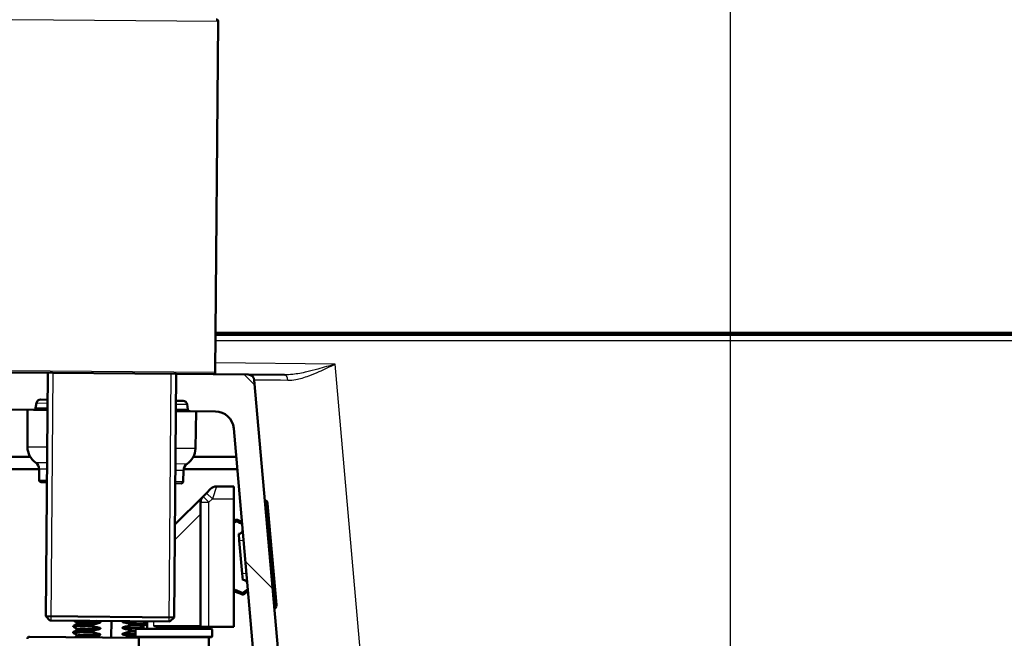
# Model space of a CAD drawing. Header units: millimetres. Extents: x 100 to 2000, y 93 to 2870.
# Tile 29 of 33: x 480 to 718, y 1692 to 1842. Entities that reach past the tile are written whole.
import ezdxf

# ---------------------------------------------------------------- set-up
doc = ezdxf.new("R2010")
doc.units = ezdxf.units.MM
doc.header["$LTSCALE"] = 10
for name, color, linetype, lineweight in [('Dimensions(ISO)', 7, 'Continuous', 25), ('Hatch', 7, 'Continuous', 9), ('Threads(ISO)', 7, 'Continuous', 25), ('Visible Edges(ISO)', 7, 'Continuous', 50), ('Visible Tangent Edges(ISO)', 7, 'Continuous', 25)]:
    doc.layers.add(name, color=color, linetype=linetype, lineweight=lineweight)
doc.styles.add('Text_3.5mm', font='arial.ttf', dxfattribs={"width": 0.9})
doc.dimstyles.new('KS-STANDARD', dxfattribs={"dimscale": 10, "dimtxt": 3.5, "dimasz": 2.5, "dimexe": 3.175, "dimexo": 0, "dimgap": 0.8, "dimtad": 1, "dimdec": 1, "dimrnd": 1e-08, "dimtxsty": 'Text_3.5mm', "dimcen": 0.09, "dimdle": 10, "dimclrd": 7, "dimclre": 7, "dimclrt": 7, "dimadec": 0, "dimazin": 2, "dimtfac": 0.714286, "dimtdec": 4, "dimtmove": 0, "dimatfit": 3, "dimfxl": 0, "dimtolj": 1, "dimlwd": 25, "dimlwe": 25, "dimarcsym": 0})

# ---------------------------------------------------------------- blocks, each defined once
blk = doc.blocks.new('*D6')
at = {"layer": 'Defpoints', "color": 0, "linetype": 'Continuous'}
for p in [(400.64, 2174.13), (400.64, 1766), (1000.64, 1766)]:
    blk.add_point(p, dxfattribs=at)
at = {"layer": 'Dimensions(ISO)', "color": 7, "linetype": 'Continuous', "lineweight": 25}
for p, q in [((400.64, 1766), (400.64, 2205.88)), ((1000.64, 1766), (1000.64, 2205.88)), ((975.64, 2174.13), (425.64, 2174.13))]:
    blk.add_line(p, q, dxfattribs=at)
at = {"layer": 'Dimensions(ISO)', "color": 7, "linetype": 'Continuous'}
for points in [[(425.64, 2178.29), (425.64, 2169.96), (400.64, 2174.13)], [(975.64, 2178.29), (975.64, 2169.96), (1000.64, 2174.13)]]:
    blk.add_solid(points, dxfattribs=at)
at = {"layer": 'Dimensions(ISO)', "color": 7, "linetype": 'Continuous', "lineweight": 25, "insert": (665.81, 2200), "char_height": 35, "attachment_point": 4, "style": 'Text_3.5mm'}
blk.add_mtext('\\A1;600', dxfattribs=at)
blk = doc.blocks.new('*D7')
at = {"layer": 'Defpoints', "color": 0, "linetype": 'Continuous'}
for p in [(1000.64, 1736), (1083.83, 1736), (653.88, 1456.3)]:
    blk.add_point(p, dxfattribs=at)
at = {"layer": 'Dimensions(ISO)', "color": 7, "linetype": 'Continuous', "lineweight": 25}
for p, q in [((1000.64, 1736), (1115.58, 1736)), ((1083.83, 1481.3), (1083.83, 1711)), ((653.88, 1456.3), (1115.58, 1456.3))]:
    blk.add_line(p, q, dxfattribs=at)
at = {"layer": 'Dimensions(ISO)', "color": 7, "linetype": 'Continuous'}
for points in [[(1079.67, 1711), (1088, 1711), (1083.83, 1736)], [(1079.67, 1481.3), (1088, 1481.3), (1083.83, 1456.3)]]:
    blk.add_solid(points, dxfattribs=at)
at = {"layer": 'Dimensions(ISO)', "color": 7, "linetype": 'Continuous', "lineweight": 25, "insert": (1057.96, 1572.04), "char_height": 35, "attachment_point": 4, "rotation": 90, "style": 'Text_3.5mm'}
blk.add_mtext('\\A1;280', dxfattribs=at)
blk = doc.blocks.new('*D11')
at = {"layer": 'Defpoints', "color": 0, "linetype": 'Continuous'}
for p in [(652.04, 2058.28), (400.64, 1766), (652.04, 1565.66)]:
    blk.add_point(p, dxfattribs=at)
at = {"layer": 'Dimensions(ISO)', "color": 7, "linetype": 'Continuous', "lineweight": 25}
for p, q in [((400.64, 1766), (400.64, 2090.03)), ((652.04, 1565.66), (652.04, 2090.03)), ((425.64, 2058.28), (627.04, 2058.28))]:
    blk.add_line(p, q, dxfattribs=at)
at = {"layer": 'Dimensions(ISO)', "color": 7, "linetype": 'Continuous'}
for points in [[(425.64, 2062.45), (425.64, 2054.11), (400.64, 2058.28)], [(627.04, 2062.45), (627.04, 2054.11), (652.04, 2058.28)]]:
    blk.add_solid(points, dxfattribs=at)
at = {"layer": 'Dimensions(ISO)', "color": 7, "linetype": 'Continuous', "lineweight": 25, "insert": (494.81, 2084.15), "char_height": 35, "attachment_point": 4, "style": 'Text_3.5mm'}
blk.add_mtext('\\A1;251', dxfattribs=at)

msp = doc.modelspace()

# ---------------------------------------------------------------- hatches: boundary and pattern name
at = {"layer": 'Hatch'}
h = msp.add_hatch(dxfattribs=at)
h.set_pattern_fill('ANSI31', color=256, scale=254, angle=90, style=0)
h.set_pattern_definition([(135, (0, 0), (-22.45064, -22.45064), [])])
edge = h.paths.add_edge_path()
edge.add_line((592.04, 1549.8), (607.37, 1549.8))
edge.add_line((607.37, 1549.8), (607.23, 1551.75))
edge.add_ellipse((606.94, 1550.58), major_axis=(1.2, -0.04), ratio=1, start_angle=77.607, end_angle=90)
edge.add_line((606.98, 1551.78), (595.02, 1552.2))
edge.add_ellipse((595.02, 1552.3), major_axis=(-0.0999, 0.0035), ratio=1, start_angle=0, end_angle=90, ccw=False)
edge.add_line((594.92, 1552.3), (594.94, 1552.7))
edge.add_ellipse((595.04, 1552.7), major_axis=(0.0035, 0.0999), ratio=1, start_angle=2, end_angle=90, ccw=False)
edge.add_line((595.04, 1552.8), (607.16, 1552.8))
edge.add_line((607.16, 1552.8), (607.09, 1553.81))
edge.add_ellipse((606.09, 1553.74), major_axis=(-0.07, 0.998), ratio=1, start_angle=270, end_angle=341)
edge.add_line((606.35, 1554.7), (596.31, 1557.4))
edge.add_ellipse((596.57, 1558.36), major_axis=(-0.966, 0.259), ratio=1, start_angle=54.5, end_angle=90, ccw=False)
edge.add_line((595.79, 1557.73), (594.13, 1559.75))
edge.add_ellipse((594.9, 1560.38), major_axis=(-0.636, 0.772), ratio=1, start_angle=54.5, end_angle=90, ccw=False)
edge.add_line((593.9, 1560.31), (593.76, 1562.41))
edge.add_ellipse((590.27, 1562.16), major_axis=(-0.24, 3.49), ratio=1, start_angle=270, end_angle=353)
edge.add_line((590.45, 1565.66), (565.97, 1566.94))
edge.add_spline(control_points=[(565.97, 1566.94), (564.34, 1567.03), (562.73, 1567.38), (559.7, 1568.59), (558.29, 1569.44), (555.55, 1571.76), (554.33, 1573.3), (552.53, 1576.77), (551.99, 1578.67), (551.82, 1580.61)], knot_values=[-2.152597, -2.152597, -2.152597, -2.152597, -1.662265, -1.662265, -1.171933, -1.171933, -0.585967, -0.585967, 0, 0, 0, 0], degree=3, periodic=0)
edge.add_line((551.82, 1580.61), (536.6, 1754.52))
edge.add_ellipse((535.11, 1754.39), major_axis=(-0.13, 1.49), ratio=1, start_angle=270, end_angle=354.5)
edge.add_line((535.12, 1755.89), (526.64, 1755.96))
edge.add_line((526.64, 1755.96), (517.68, 1756.04))
edge.add_line((517.68, 1756.04), (517.63, 1749.54))
edge.add_line((517.63, 1749.54), (519.34, 1749.53))
edge.add_ellipse((519.33, 1748.53), major_axis=(1, -0.009), ratio=1, start_angle=10, end_angle=90, ccw=False)
edge.add_line((520.32, 1748.69), (520.53, 1747.43))
edge.add_ellipse((521.02, 1747.51), major_axis=(0.083, -0.493), ratio=1, start_angle=270, end_angle=350)
edge.add_line((521.02, 1747.01), (527.16, 1746.96))
edge.add_ellipse((527.12, 1742.46), major_axis=(4.5, -0.04), ratio=1, start_angle=5.5, end_angle=90, ccw=False)
edge.add_line((531.6, 1742.85), (546.18, 1576.21))
edge.add_spline(control_points=[(546.18, 1576.21), (546.37, 1574.04), (546.91, 1571.91), (548.66, 1567.92), (549.86, 1566.08), (553.08, 1562.55), (555.2, 1560.98), (559.91, 1558.76), (562.46, 1558.11), (565.06, 1557.98)], knot_values=[-2.870129, -2.870129, -2.870129, -2.870129, -2.216354, -2.216354, -1.562578, -1.562578, -0.781289, -0.781289, 0, 0, 0, 0], degree=3, periodic=0)
edge.add_line((565.06, 1557.98), (579.56, 1557.22))
edge.add_ellipse((579.03, 1547.23), major_axis=(9.99, -0.52), ratio=1, start_angle=37.8602, end_angle=90, ccw=False)
edge.add_ellipse((595.44, 1558.66), major_axis=(-8.21, -5.72), ratio=1, start_angle=0, end_angle=32.2923)
edge.add_ellipse((592.04, 1549.3), major_axis=(0.143, 0.479), ratio=1, start_angle=16.5598, end_angle=90, ccw=False)
edge = h.paths.add_edge_path()
edge.add_line((477.64, 1756.39), (469.15, 1756.47))
edge.add_ellipse((469.18, 1759.47), major_axis=(-3, 0.03), ratio=1, start_angle=5.5, end_angle=90, ccw=False)
edge.add_line((466.19, 1759.2), (465.76, 1764.13))
edge.add_ellipse((464.27, 1764), major_axis=(-0.13, 1.49), ratio=1, start_angle=270, end_angle=355)
edge.add_line((464.27, 1765.5), (449.14, 1765.5))
edge.add_line((449.14, 1765.5), (449.14, 1759.5))
edge.add_line((449.14, 1759.5), (450.64, 1759.5))
edge.add_line((450.64, 1759.5), (454.64, 1759.5))
edge.add_ellipse((454.64, 1758.5), major_axis=(1, 0), ratio=1, start_angle=0, end_angle=90, ccw=False)
edge.add_line((455.64, 1758.5), (455.64, 1748.55))
edge.add_line((455.64, 1748.55), (457.47, 1741.72))
edge.add_ellipse((460.37, 1742.5), major_axis=(0.78, -2.9), ratio=1, start_angle=270, end_angle=345)
edge.add_line((460.37, 1739.5), (462.51, 1739.5))
edge.add_ellipse((462.51, 1742.5), major_axis=(3, 0), ratio=1, start_angle=270, end_angle=345.7615)
edge.add_line((465.42, 1741.76), (466.1, 1744.44))
edge.add_ellipse((469.98, 1743.46), major_axis=(0.98, 3.88), ratio=1, start_angle=13.7385, end_angle=90, ccw=False)
edge.add_line((470.01, 1747.46), (483.1, 1747.34))
edge.add_ellipse((483.1, 1747.84), major_axis=(0.5, -0.004), ratio=1, start_angle=270, end_angle=350)
edge.add_line((483.59, 1747.75), (483.83, 1749.01))
edge.add_ellipse((484.81, 1748.83), major_axis=(0.182, 0.983), ratio=1, start_angle=10, end_angle=90, ccw=False)
edge.add_line((484.82, 1749.83), (486.53, 1749.81))
edge.add_line((486.53, 1749.81), (486.59, 1756.31))
edge.add_line((486.59, 1756.31), (477.64, 1756.39))
edge = h.paths.add_edge_path()
edge.add_line((707.18, 1549.8), (712.04, 1549.8))
edge.add_ellipse((712.04, 1549.3), major_axis=(0.5, 0), ratio=1, start_angle=16.5598, end_angle=90, ccw=False)
edge.add_ellipse((708.64, 1558.66), major_axis=(9.22, 3.88), ratio=1, start_angle=270, end_angle=302.2923)
edge.add_ellipse((725.05, 1547.23), major_axis=(5.72, 8.21), ratio=1, start_angle=37.8602, end_angle=90, ccw=False)
edge.add_line((724.52, 1557.22), (907, 1566.78))
edge.add_spline(control_points=[(907, 1566.78), (909.17, 1566.89), (911.32, 1567.36), (915.37, 1568.97), (917.25, 1570.11), (920.89, 1573.2), (922.52, 1575.26), (924.91, 1579.89), (925.65, 1582.42), (925.87, 1585.01)], knot_values=[-2.870129, -2.870129, -2.870129, -2.870129, -2.216354, -2.216354, -1.562578, -1.562578, -0.781289, -0.781289, 0, 0, 0, 0], degree=3, periodic=0)
edge.add_line((925.87, 1585.01), (936.99, 1712.03))
edge.add_ellipse((1036.61, 1703.31), major_axis=(8.72, 99.62), ratio=1, start_angle=77, end_angle=90, ccw=False)
edge.add_line((941.5, 1734.21), (943.05, 1739))
edge.add_ellipse((924.03, 1745.18), major_axis=(19.02, -6.18), ratio=1, start_angle=0, end_angle=3)
edge.add_line((943.35, 1740), (945.64, 1748.55))
edge.add_line((945.64, 1748.55), (945.64, 1758.5))
edge.add_ellipse((946.64, 1758.5), major_axis=(0, 1), ratio=1, start_angle=0, end_angle=90, ccw=False)
edge.add_line((946.64, 1759.5), (950.64, 1759.5))
edge.add_line((950.64, 1759.5), (952.14, 1759.5))
edge.add_line((952.14, 1759.5), (952.14, 1765.5))
edge.add_line((952.14, 1765.5), (937.02, 1765.5))
edge.add_ellipse((937.02, 1764), major_axis=(-1.5, 0), ratio=1, start_angle=270, end_angle=355)
edge.add_line((935.52, 1764.13), (920.24, 1589.42))
edge.add_spline(control_points=[(920.24, 1589.42), (920.09, 1587.79), (919.69, 1586.19), (918.37, 1583.2), (917.48, 1581.82), (915.06, 1579.17), (913.47, 1578), (909.94, 1576.33), (908.03, 1575.85), (906.08, 1575.74)], knot_values=[-2.152597, -2.152597, -2.152597, -2.152597, -1.662265, -1.662265, -1.171933, -1.171933, -0.585967, -0.585967, 0, 0, 0, 0], degree=3, periodic=0)
edge.add_line((906.08, 1575.74), (713.63, 1565.66))
edge.add_ellipse((713.82, 1562.16), major_axis=(-3.5, -0.18), ratio=1, start_angle=270, end_angle=353)
edge.add_line((710.32, 1562.41), (710.18, 1560.31))
edge.add_ellipse((709.18, 1560.38), major_axis=(-0.07, -0.998), ratio=1, start_angle=54.5, end_angle=90, ccw=False)
edge.add_line((709.95, 1559.75), (708.29, 1557.73))
edge.add_ellipse((707.52, 1558.36), major_axis=(-0.636, -0.772), ratio=1, start_angle=54.5, end_angle=90, ccw=False)
edge.add_line((707.78, 1557.4), (697.73, 1554.7))
edge.add_ellipse((697.99, 1553.74), major_axis=(-0.966, -0.259), ratio=1, start_angle=270, end_angle=341)
edge.add_line((696.99, 1553.81), (696.92, 1552.8))
edge.add_line((696.92, 1552.8), (709.04, 1552.8))
edge.add_ellipse((709.04, 1552.7), major_axis=(0.1, 0), ratio=1, start_angle=2, end_angle=90, ccw=False)
edge.add_line((709.14, 1552.7), (709.16, 1552.3))
edge.add_ellipse((709.06, 1552.3), major_axis=(0.0035, -0.0999), ratio=1, start_angle=0, end_angle=90, ccw=False)
edge.add_line((709.06, 1552.2), (697.1, 1551.78))
edge.add_ellipse((697.15, 1550.58), major_axis=(1.16, 0.3), ratio=1, start_angle=77.607, end_angle=90)
edge.add_line((696.85, 1551.75), (696.71, 1549.8))
edge.add_line((696.71, 1549.8), (707.18, 1549.8))

# ---------------------------------------------------------------- linework, layer by layer
at = {"layer": 'Threads(ISO)'}
for p, q in [((487.8, 1756.3), (487.28, 1696.31)), ((515.95, 1696.06), (516.47, 1756.05))]:
    msp.add_line(p, q, dxfattribs=at)
at = {"layer": 'Visible Edges(ISO)'}
for p, q in [((527.14, 1756.46), (527.88, 1841.46)), ((527.22, 1766), (937.14, 1766)), ((915.6, 1765.5), (527.22, 1765.5)), ((517.68, 1756.04), (477.64, 1756.39)), ((486.59, 1756.31), (486.08, 1697.32)), ((517.68, 1756.04), (517.17, 1697.05)), ((526.64, 1755.96), (517.68, 1756.04)), ((535.12, 1755.89), (526.64, 1755.96)), ((543.89, 1755.81), (535.12, 1755.89)), ((551.82, 1580.61), (536.6, 1754.52)), ((484.82, 1749.83), (486.53, 1749.81)), ((517.63, 1749.54), (519.34, 1749.53)), ((470.01, 1747.46), (483.1, 1747.34)), ((481.62, 1738.32), (481.62, 1747.36)), ((483.1, 1747.34), (486.51, 1747.31)), ((483.59, 1747.75), (483.83, 1749.01)), ((517.6, 1747.04), (521.02, 1747.01)), ((520.32, 1748.69), (520.53, 1747.43)), ((521.02, 1747.01), (527.16, 1746.96)), ((522.34, 1737.96), (522.5, 1747)), ((531.6, 1742.85), (546.18, 1576.21)), ((482.26, 1736), (466.64, 1736)), ((532.2, 1736), (521.85, 1736)), ((419.64, 1733), (484.44, 1733)), ((484.44, 1730.33), (484.44, 1732.95)), ((519.38, 1730.02), (519.42, 1732.65)), ((519.46, 1733), (532.46, 1733)), ((486.36, 1729.82), (484.94, 1729.83)), ((518.87, 1729.53), (517.45, 1729.54)), ((525.01, 1727.19), (526.01, 1728.19)), ((527.43, 1728.78), (531.6, 1728.78)), ((531.6, 1728.78), (531.6, 1725.78)), ((524.18, 1726.36), (517.36, 1719.54)), ((525.01, 1727.19), (524.18, 1726.36)), ((531.6, 1694.78), (531.6, 1725.78)), ((523.6, 1724.95), (523.6, 1694.78)), ((539.51, 1725.28), (539.16, 1725.25)), ((539.73, 1724.96), (539.61, 1725.22)), ((539.82, 1724.63), (540.46, 1717.33)), ((531.97, 1720.62), (531.6, 1720.39)), ((531.6, 1719.93), (532.17, 1720.28)), ((532.48, 1720.28), (532.99, 1719.99)), ((533.19, 1720.34), (532.68, 1720.63)), ((532.83, 1717.27), (532.97, 1715.68)), ((541.33, 1707.37), (540.46, 1717.33)), ((533.67, 1707.71), (532.97, 1715.68)), ((533.67, 1707.71), (533.81, 1706.11)), ((541.33, 1707.37), (541.97, 1700.08)), ((531.84, 1703.33), (531.99, 1703.7)), ((533.54, 1702.66), (531.84, 1703.33)), ((531.99, 1703.7), (533.68, 1703.03)), ((533.99, 1703.08), (534.43, 1703.46)), ((534.69, 1703.15), (534.24, 1702.78)), ((541.77, 1699.38), (541.43, 1699.35)), ((541.86, 1699.45), (541.94, 1699.73)), ((486.08, 1697.32), (517.17, 1697.05)), ((487.07, 1696.31), (486.08, 1697.32)), ((516.16, 1696.05), (517.17, 1697.05)), ((516.16, 1696.05), (487.07, 1696.31)), ((492.73, 1694.79), (492.74, 1694.99)), ((493.67, 1695.63), (493.67, 1695.63)), ((497.17, 1695), (497.17, 1695.2)), ((499.3, 1695.89), (499.3, 1695.89)), ((501.94, 1692.18), (501.97, 1696.18)), ((504.63, 1694.51), (504.63, 1694.51)), ((504.64, 1696.01), (504.64, 1696.01)), ((506.75, 1695.39), (506.75, 1695.19)), ((509.54, 1694.75), (509.54, 1694.74)), ((510.47, 1695.39), (510.47, 1695.59)), ((510.6, 1696.1), (510.6, 1694.28)), ((513.39, 1694.78), (523.6, 1694.78)), ((525.6, 1694.78), (523.6, 1694.78)), ((524.6, 1694.28), (524.6, 1694.78)), ((531.6, 1694.78), (525.6, 1694.78)), ((482.09, 1692.35), (508.6, 1692.12)), ((492.72, 1693.29), (492.72, 1693.49)), ((493.64, 1692.63), (493.64, 1692.63)), ((493.65, 1694.13), (493.65, 1694.13)), ((497.16, 1693.5), (497.16, 1693.7)), ((499.27, 1692.89), (499.27, 1692.89)), ((499.29, 1694.39), (499.29, 1694.39)), ((504.61, 1693.01), (504.61, 1693)), ((506.73, 1692.39), (506.72, 1692.19)), ((506.74, 1693.89), (506.74, 1693.69)), ((507.8, 1694.08), (507.8, 1692.48)), ((508, 1694.28), (526.2, 1694.28)), ((526.2, 1692.28), (508, 1692.28)), ((508.6, 1692.28), (508.6, 1680.45)), ((525.6, 1655.24), (525.6, 1692.28)), ((526.4, 1694.08), (526.4, 1692.48))]:
    msp.add_line(p, q, dxfattribs=at)
for centre, radius, start, end in [((527.38, 1841.46), 0.5, 359.5, 89.5), ((526.64, 1756.46), 0.5, 269.5, 359.5), ((535.11, 1754.39), 1.5, 5, 89.5), ((484.81, 1748.83), 1, 89.5, 169.5), ((519.33, 1748.53), 1, 9.5, 89.5), ((483.1, 1747.84), 0.5, 269.5, 349.5), ((521.02, 1747.51), 0.5, 189.5, 269.5), ((527.12, 1742.46), 4.5, 5, 89.5), ((486.12, 1738.32), 4.5, 180, 235.6045), ((517.84, 1738.04), 4.5, 303.3955, 359), ((482.44, 1732.95), 2, 0, 55.6045), ((521.42, 1732.61), 2, 123.3955, 179), ((484.94, 1730.33), 0.5, 180, 269.5), ((518.88, 1730.03), 0.5, 269.5, 359), ((527.43, 1726.78), 2, 90, 135), ((525.6, 1724.95), 2, 135, 180), ((539.52, 1725.18), 0.1, 25, 95), ((538.82, 1724.54), 1, 5, 25), ((532.33, 1720.02), 0.7, 60.008, 121.5651), ((532.33, 1720.02), 0.3, 60.008, 121.5651), ((532.75, 1718.27), 1, 275, 5), ((533.54, 1720.94), 1.1, 240.008, 273.924), ((533.54, 1720.94), 0.7, 240.008, 273.3091), ((533.9, 1705.12), 1, 5, 95), ((533.79, 1703.31), 0.7, 248.4349, 309.992), ((533.79, 1703.31), 0.3, 248.4349, 309.992), ((535.14, 1702.61), 1.1, 96.076, 129.992), ((535.14, 1702.61), 0.7, 96.6909, 129.992), ((541.77, 1699.48), 0.1, 275, 345), ((540.97, 1699.99), 1, 345, 5), ((482.09, 1691.85), 0.5, 89.5, 180.5), ((508, 1694.08), 0.2, 90, 180), ((508, 1692.48), 0.2, 180, 270), ((526.2, 1694.08), 0.2, 0, 90), ((526.2, 1692.48), 0.2, 270, 0)]:
    msp.add_arc(centre, radius, start, end, dxfattribs=at)
for points, knots in [([(492.75, 1694.78), (492.66, 1694.83), (493.21, 1694.88), (494.29, 1694.92), (495.04, 1694.95), (496.03, 1694.98), (497.17, 1695)], [120.856669, 120.856669, 120.856669, 120.856669, 121.50529, 121.50529, 121.50529, 121.950834, 121.950834, 121.950834, 121.950834]), ([(492.74, 1694.99), (492.75, 1695.04), (493.29, 1695.08), (494.3, 1695.12), (495.04, 1695.15), (496.03, 1695.18), (497.17, 1695.2)], [120.903305, 120.903305, 120.903305, 120.903305, 121.50529, 121.50529, 121.50529, 121.950834, 121.950834, 121.950834, 121.950834]), ([(493.67, 1695.63), (493.67, 1695.67), (493.66, 1695.7), (493.63, 1695.75), (493.62, 1695.76), (493.6, 1695.79), (493.59, 1695.79), (493.58, 1695.8)], [0, 0, 0, 0, 0.0158355, 0.0158355, 0.02993581, 0.02993581, 0.0461651, 0.0461651, 0.0461651, 0.0461651]), ([(493.58, 1695.47), (493.59, 1695.48), (493.6, 1695.48), (493.62, 1695.51), (493.64, 1695.53), (493.66, 1695.57), (493.67, 1695.6), (493.67, 1695.63)], [0, 0, 0, 0, 0.01863776, 0.01863776, 0.0319727, 0.0319727, 0.0461709, 0.0461709, 0.0461709, 0.0461709]), ([(497.17, 1695.2), (497.45, 1695.29), (497.73, 1695.38), (498.34, 1695.55), (498.67, 1695.63), (499.01, 1695.71)], [-0.1904609, -0.1904609, -0.1904609, -0.1904609, -0.1036427, -0.1036427, 0, 0, 0, 0]), ([(499, 1694.56), (498.66, 1694.62), (498.33, 1694.69), (497.72, 1694.85), (497.45, 1694.92), (497.17, 1695)], [-0.1881183, -0.1881183, -0.1881183, -0.1881183, -0.0857024, -0.0857024, 0, 0, 0, 0]), ([(499.29, 1694.39), (499.29, 1694.4), (499.29, 1694.41), (499.28, 1694.42), (499.27, 1694.43), (499.25, 1694.46), (499.23, 1694.47), (499.16, 1694.52), (499.08, 1694.54), (499, 1694.56)], [-0.0444678, -0.0444678, -0.0444678, -0.0444678, -0.04059224, -0.04059224, -0.03631795, -0.03631795, -0.02566869, -0.02566869, 0, 0, 0, 0]), ([(499.3, 1695.89), (499.3, 1695.9), (499.3, 1695.91), (499.29, 1695.92), (499.29, 1695.93), (499.26, 1695.96), (499.24, 1695.98), (499.17, 1696.02), (499.1, 1696.04), (499.01, 1696.06)], [-0.0444678, -0.0444678, -0.0444678, -0.0444678, -0.04059224, -0.04059224, -0.03631795, -0.03631795, -0.02566869, -0.02566869, 0, 0, 0, 0]), ([(499.01, 1695.71), (499.09, 1695.73), (499.16, 1695.75), (499.23, 1695.8), (499.25, 1695.81), (499.28, 1695.84), (499.29, 1695.85), (499.29, 1695.86), (499.3, 1695.87), (499.3, 1695.88), (499.3, 1695.88), (499.3, 1695.88), (499.3, 1695.88), (499.3, 1695.89), (499.3, 1695.89), (499.3, 1695.89), (499.3, 1695.89), (499.3, 1695.89), (499.3, 1695.89), (499.3, 1695.89), (499.3, 1695.89), (499.3, 1695.89), (499.3, 1695.89), (499.3, 1695.89)], [-0.03196536, -0.03196536, -0.03196536, -0.03196536, -0.01402892, -0.01402892, -0.00689691, -0.00689691, -0.00319017, -0.00319017, -0.00155368, -0.00155368, -0.0007707, -0.0007707, -0.00038441, -0.00038441, -0.00019204, -0.00019204, -0.00009599, -0.00009599, -0.00004799, -0.00004799, -0.00002399, -0.00002399, 0, 0, 0, 0]), ([(504.92, 1694.68), (504.87, 1694.67), (504.81, 1694.66), (504.73, 1694.62), (504.7, 1694.6), (504.66, 1694.57), (504.65, 1694.56), (504.64, 1694.54), (504.63, 1694.53), (504.63, 1694.52), (504.63, 1694.52), (504.63, 1694.51), (504.63, 1694.51), (504.63, 1694.51), (504.63, 1694.51), (504.63, 1694.51)], [-0.03518994, -0.03518994, -0.03518994, -0.03518994, -0.01911412, -0.01911412, -0.00913879, -0.00913879, -0.0044396, -0.0044396, -0.00210429, -0.00210429, -0.00099685, -0.00099685, -0.00041119, -0.00041119, 0, 0, 0, 0]), ([(504.63, 1694.51), (504.63, 1694.5), (504.63, 1694.49), (504.64, 1694.47), (504.64, 1694.46), (504.66, 1694.43), (504.69, 1694.42), (504.76, 1694.38), (504.83, 1694.35), (504.92, 1694.34)], [-0.0444678, -0.0444678, -0.0444678, -0.0444678, -0.04059224, -0.04059224, -0.03631795, -0.03631795, -0.02566869, -0.02566869, 0, 0, 0, 0]), ([(504.82, 1696.15), (504.78, 1696.14), (504.76, 1696.13), (504.71, 1696.1), (504.69, 1696.09), (504.66, 1696.06), (504.65, 1696.05), (504.65, 1696.03), (504.64, 1696.03), (504.64, 1696.02), (504.64, 1696.02), (504.64, 1696.01), (504.64, 1696.01), (504.64, 1696.01), (504.64, 1696.01), (504.64, 1696.01), (504.64, 1696.01), (504.64, 1696.01), (504.64, 1696.01), (504.64, 1696.01), (504.64, 1696.01), (504.64, 1696.01), (504.64, 1696.01), (504.64, 1696.01)], [-0.0230052, -0.0230052, -0.0230052, -0.0230052, -0.01436883, -0.01436883, -0.00705427, -0.00705427, -0.00325606, -0.00325606, -0.0015844, -0.0015844, -0.00078572, -0.00078572, -0.00039187, -0.00039187, -0.00019576, -0.00019576, -0.00009785, -0.00009785, -0.00004892, -0.00004892, -0.00002446, -0.00002446, 0, 0, 0, 0]), ([(504.64, 1696.01), (504.64, 1696), (504.64, 1695.99), (504.65, 1695.97), (504.65, 1695.96), (504.68, 1695.94), (504.7, 1695.92), (504.77, 1695.88), (504.84, 1695.85), (504.93, 1695.84)], [-0.0444678, -0.0444678, -0.0444678, -0.0444678, -0.04059224, -0.04059224, -0.03631795, -0.03631795, -0.02566869, -0.02566869, 0, 0, 0, 0]), ([(506.75, 1695.19), (506.48, 1695.1), (506.2, 1695.02), (505.59, 1694.85), (505.25, 1694.76), (504.92, 1694.68)], [-0.1904609, -0.1904609, -0.1904609, -0.1904609, -0.1036427, -0.1036427, 0, 0, 0, 0]), ([(504.93, 1695.84), (505.26, 1695.77), (505.6, 1695.7), (506.2, 1695.55), (506.48, 1695.47), (506.75, 1695.39)], [-0.1881183, -0.1881183, -0.1881183, -0.1881183, -0.0857024, -0.0857024, 0, 0, 0, 0]), ([(506.75, 1695.39), (508.62, 1695.44), (509.94, 1695.49), (510.34, 1695.55), (510.45, 1695.56), (510.49, 1695.58), (510.46, 1695.6)], [123.0933935, 123.0933935, 123.0933935, 123.0933935, 123.8689187, 123.8689187, 123.8689187, 124.0915333, 124.0915333, 124.0915333, 124.0915333]), ([(506.75, 1695.19), (508.62, 1695.24), (509.93, 1695.29), (510.34, 1695.35), (510.43, 1695.36), (510.47, 1695.37), (510.47, 1695.39)], [123.0933935, 123.0933935, 123.0933935, 123.0933935, 123.8689187, 123.8689187, 123.8689187, 124.0448975, 124.0448975, 124.0448975, 124.0448975]), ([(509.63, 1694.91), (509.62, 1694.9), (509.61, 1694.89), (509.58, 1694.87), (509.57, 1694.85), (509.55, 1694.8), (509.54, 1694.77), (509.54, 1694.75)], [0, 0, 0, 0, 0.01863776, 0.01863776, 0.0319727, 0.0319727, 0.0461709, 0.0461709, 0.0461709, 0.0461709]), ([(509.54, 1694.74), (509.54, 1694.71), (509.55, 1694.68), (509.57, 1694.63), (509.59, 1694.62), (509.61, 1694.59), (509.62, 1694.59), (509.63, 1694.58)], [0, 0, 0, 0, 0.0158355, 0.0158355, 0.02993581, 0.02993581, 0.0461651, 0.0461651, 0.0461651, 0.0461651]), ([(509.61, 1696.11), (509.61, 1696.11), (509.61, 1696.11), (509.62, 1696.09), (509.64, 1696.09), (509.64, 1696.08)], [0.02777183, 0.02777183, 0.02777183, 0.02777183, 0.02993581, 0.02993581, 0.0461651, 0.0461651, 0.0461651, 0.0461651]), ([(492.73, 1693.28), (492.65, 1693.33), (493.2, 1693.38), (494.28, 1693.42), (495.03, 1693.45), (496.02, 1693.48), (497.16, 1693.5)], [114.573484, 114.573484, 114.573484, 114.573484, 115.222105, 115.222105, 115.222105, 115.667648, 115.667648, 115.667648, 115.667648]), ([(492.73, 1693.49), (492.73, 1693.54), (493.28, 1693.58), (494.28, 1693.62), (495.03, 1693.65), (496.02, 1693.68), (497.16, 1693.7)], [114.62012, 114.62012, 114.62012, 114.62012, 115.222105, 115.222105, 115.222105, 115.667648, 115.667648, 115.667648, 115.667648]), ([(493.64, 1692.63), (493.64, 1692.67), (493.63, 1692.7), (493.61, 1692.74), (493.59, 1692.76), (493.57, 1692.78), (493.56, 1692.79), (493.55, 1692.79)], [0, 0, 0, 0, 0.0158355, 0.0158355, 0.02993581, 0.02993581, 0.0461651, 0.0461651, 0.0461651, 0.0461651]), ([(493.55, 1692.47), (493.56, 1692.48), (493.57, 1692.48), (493.6, 1692.51), (493.61, 1692.53), (493.63, 1692.57), (493.64, 1692.6), (493.64, 1692.63)], [0, 0, 0, 0, 0.01863776, 0.01863776, 0.0319727, 0.0319727, 0.0461709, 0.0461709, 0.0461709, 0.0461709]), ([(493.56, 1693.97), (493.57, 1693.98), (493.58, 1693.98), (493.61, 1694.01), (493.62, 1694.03), (493.65, 1694.07), (493.65, 1694.1), (493.65, 1694.13)], [0, 0, 0, 0, 0.01863776, 0.01863776, 0.0319727, 0.0319727, 0.0461709, 0.0461709, 0.0461709, 0.0461709]), ([(493.65, 1694.13), (493.66, 1694.17), (493.65, 1694.2), (493.62, 1694.25), (493.61, 1694.26), (493.58, 1694.28), (493.57, 1694.29), (493.57, 1694.29)], [0, 0, 0, 0, 0.0158355, 0.0158355, 0.02993581, 0.02993581, 0.0461651, 0.0461651, 0.0461651, 0.0461651]), ([(497.16, 1693.7), (497.44, 1693.79), (497.71, 1693.87), (498.32, 1694.05), (498.66, 1694.13), (498.99, 1694.21)], [-0.1904609, -0.1904609, -0.1904609, -0.1904609, -0.1036427, -0.1036427, 0, 0, 0, 0]), ([(498.98, 1693.06), (498.65, 1693.12), (498.32, 1693.19), (497.71, 1693.35), (497.43, 1693.42), (497.16, 1693.5)], [-0.1881183, -0.1881183, -0.1881183, -0.1881183, -0.0857024, -0.0857024, 0, 0, 0, 0]), ([(497.21, 1692.22), (497.46, 1692.3), (497.72, 1692.38), (498.31, 1692.55), (498.65, 1692.63), (498.98, 1692.71)], [-0.1843537, -0.1843537, -0.1843537, -0.1843537, -0.1036427, -0.1036427, 0, 0, 0, 0]), ([(499.27, 1692.89), (499.27, 1692.9), (499.27, 1692.91), (499.26, 1692.92), (499.26, 1692.93), (499.24, 1692.96), (499.22, 1692.97), (499.14, 1693.02), (499.07, 1693.04), (498.98, 1693.06)], [-0.0444678, -0.0444678, -0.0444678, -0.0444678, -0.04059224, -0.04059224, -0.03631795, -0.03631795, -0.02566869, -0.02566869, 0, 0, 0, 0]), ([(498.98, 1692.71), (499.06, 1692.73), (499.13, 1692.75), (499.21, 1692.79), (499.23, 1692.81), (499.25, 1692.83), (499.26, 1692.84), (499.27, 1692.86), (499.27, 1692.87), (499.27, 1692.87), (499.27, 1692.88), (499.27, 1692.88), (499.27, 1692.88), (499.27, 1692.88), (499.27, 1692.88), (499.27, 1692.89), (499.27, 1692.89), (499.27, 1692.89), (499.27, 1692.89), (499.27, 1692.89), (499.27, 1692.89), (499.27, 1692.89), (499.27, 1692.89), (499.27, 1692.89)], [-0.03196539, -0.03196539, -0.03196539, -0.03196539, -0.01402893, -0.01402893, -0.00689691, -0.00689691, -0.00319017, -0.00319017, -0.00155369, -0.00155369, -0.0007707, -0.0007707, -0.00038441, -0.00038441, -0.00019204, -0.00019204, -0.00009599, -0.00009599, -0.00004799, -0.00004799, -0.00002399, -0.00002399, 0, 0, 0, 0]), ([(498.99, 1694.21), (499.08, 1694.23), (499.15, 1694.25), (499.22, 1694.29), (499.24, 1694.31), (499.27, 1694.34), (499.27, 1694.35), (499.28, 1694.36), (499.28, 1694.37), (499.29, 1694.37), (499.29, 1694.38), (499.29, 1694.38), (499.29, 1694.38), (499.29, 1694.38), (499.29, 1694.39), (499.29, 1694.39), (499.29, 1694.39), (499.29, 1694.39), (499.29, 1694.39), (499.29, 1694.39), (499.29, 1694.39), (499.29, 1694.39), (499.29, 1694.39), (499.29, 1694.39)], [-0.03196536, -0.03196536, -0.03196536, -0.03196536, -0.01402892, -0.01402892, -0.00689691, -0.00689691, -0.00319017, -0.00319017, -0.00155368, -0.00155368, -0.0007707, -0.0007707, -0.00038441, -0.00038441, -0.00019204, -0.00019204, -0.00009599, -0.00009599, -0.00004799, -0.00004799, -0.00002399, -0.00002399, 0, 0, 0, 0]), ([(504.91, 1693.18), (504.86, 1693.17), (504.8, 1693.16), (504.72, 1693.12), (504.69, 1693.1), (504.65, 1693.07), (504.64, 1693.06), (504.62, 1693.04), (504.62, 1693.03), (504.62, 1693.02), (504.62, 1693.02), (504.61, 1693.01), (504.61, 1693.01), (504.61, 1693.01)], [-0.03004619, -0.03004619, -0.03004619, -0.03004619, -0.01888624, -0.01888624, -0.00958466, -0.00958466, -0.00468334, -0.00468334, -0.00214385, -0.00214385, -0.00087475, -0.00087475, 0, 0, 0, 0]), ([(504.61, 1693), (504.61, 1693), (504.62, 1692.99), (504.62, 1692.97), (504.63, 1692.96), (504.65, 1692.93), (504.67, 1692.92), (504.75, 1692.88), (504.82, 1692.85), (504.9, 1692.84)], [-0.0444678, -0.0444678, -0.0444678, -0.0444678, -0.04059224, -0.04059224, -0.03631795, -0.03631795, -0.02566869, -0.02566869, 0, 0, 0, 0]), ([(504.9, 1692.84), (505.24, 1692.77), (505.57, 1692.7), (506.18, 1692.55), (506.45, 1692.47), (506.73, 1692.39)], [-0.1881183, -0.1881183, -0.1881183, -0.1881183, -0.0857024, -0.0857024, 0, 0, 0, 0]), ([(506.74, 1693.69), (506.46, 1693.6), (506.19, 1693.52), (505.58, 1693.35), (505.24, 1693.26), (504.91, 1693.18)], [-0.1904609, -0.1904609, -0.1904609, -0.1904609, -0.1036427, -0.1036427, 0, 0, 0, 0]), ([(504.92, 1694.34), (505.25, 1694.27), (505.58, 1694.2), (506.19, 1694.05), (506.47, 1693.97), (506.74, 1693.89)], [-0.1881183, -0.1881183, -0.1881183, -0.1881183, -0.0857024, -0.0857024, 0, 0, 0, 0])]:
    msp.add_open_spline(points, degree=3, knots=knots, dxfattribs=at)
for points in [[(493.57, 1694.29), (493.29, 1694.46), (493.02, 1694.62), (492.74, 1694.78)], [(492.75, 1695), (493.02, 1695.16), (493.3, 1695.32), (493.58, 1695.47)], [(493.58, 1695.8), (493.32, 1695.95), (493.06, 1696.1), (492.8, 1696.26)], [(499.01, 1696.06), (498.77, 1696.1), (498.53, 1696.15), (498.29, 1696.21)], [(510.46, 1695.38), (510.19, 1695.22), (509.91, 1695.06), (509.63, 1694.91)], [(509.63, 1694.58), (509.8, 1694.48), (509.97, 1694.38), (510.15, 1694.28)], [(509.64, 1696.08), (509.92, 1695.92), (510.19, 1695.76), (510.46, 1695.6)], [(513.39, 1694.78), (512.99, 1694.78), (512.55, 1694.89), (512.23, 1694.98)], [(492.73, 1693.5), (493.01, 1693.66), (493.29, 1693.81), (493.56, 1693.97)], [(493.55, 1692.79), (493.28, 1692.96), (493.01, 1693.12), (492.73, 1693.28)], [(493.17, 1692.25), (493.3, 1692.33), (493.42, 1692.4), (493.55, 1692.47)], [(506.72, 1692.19), (506.67, 1692.17), (506.61, 1692.16), (506.56, 1692.14)], [(506.72, 1692.19), (507.43, 1692.21), (508.06, 1692.23), (508.59, 1692.24)], [(506.73, 1692.39), (507.11, 1692.4), (507.47, 1692.41), (507.8, 1692.42)], [(506.74, 1693.89), (507.12, 1693.9), (507.47, 1693.91), (507.8, 1693.92)], [(506.74, 1693.69), (507.11, 1693.7), (507.47, 1693.71), (507.8, 1693.72)]]:
    msp.add_open_spline(points, degree=3, dxfattribs=at)
at = {"layer": 'Visible Tangent Edges(ISO)'}
for p, q in [((527.88, 1841.46), (477.88, 1841.89)), ((527.21, 1764.13), (915.6, 1764.13)), ((477.14, 1756.9), (527.14, 1756.46)), ((556.18, 1758.45), (527.16, 1758.7)), ((571.01, 1588.91), (556.18, 1758.45)), ((486.52, 1747.73), (483.59, 1747.75)), ((483.83, 1749.01), (486.53, 1748.99)), ((520.53, 1747.43), (517.61, 1747.46)), ((517.62, 1748.72), (520.32, 1748.69)), ((486.43, 1738.28), (481.62, 1738.32)), ((522.34, 1737.96), (517.53, 1738)), ((483.57, 1734.6), (486.4, 1734.58)), ((486.39, 1732.94), (484.44, 1732.95)), ((519.42, 1732.65), (517.48, 1732.67)), ((517.49, 1734.31), (520.32, 1734.28)), ((484.44, 1730.33), (486.36, 1730.31)), ((517.46, 1730.04), (519.38, 1730.02)), ((527.43, 1728.78), (526.43, 1725.78)), ((524.18, 1726.36), (525.6, 1724.95)), ((526.43, 1725.78), (525.01, 1727.19)), ((525.6, 1724.95), (526.43, 1725.78)), ((526.43, 1725.78), (531.6, 1725.78)), ((523.6, 1724.95), (525.6, 1724.95)), ((525.6, 1694.78), (525.6, 1724.95)), ((540.21, 1717.31), (539.51, 1725.28)), ((539.61, 1725.22), (540.3, 1717.32)), ((540.4, 1717.33), (539.73, 1724.96)), ((517.33, 1715.81), (523.6, 1722.08)), ((540.21, 1717.31), (539.86, 1717.28)), ((540.3, 1717.32), (540.21, 1717.31)), ((540.21, 1717.31), (541.08, 1707.35)), ((540.3, 1717.32), (540.4, 1717.33)), ((541.17, 1707.36), (540.3, 1717.32)), ((540.4, 1717.33), (540.46, 1717.33)), ((540.4, 1717.33), (541.27, 1707.37)), ((532.97, 1715.68), (533.97, 1715.76)), ((533.67, 1707.71), (534.67, 1707.79)), ((541.08, 1707.35), (540.73, 1707.32)), ((541.17, 1707.36), (541.08, 1707.35)), ((541.77, 1699.38), (541.08, 1707.35)), ((541.17, 1707.36), (541.27, 1707.37)), ((541.17, 1707.36), (541.86, 1699.45)), ((541.33, 1707.37), (541.27, 1707.37)), ((541.94, 1699.73), (541.27, 1707.37)), ((512.23, 1694.98), (512.23, 1696.09)), ((523.6, 1694.98), (512.23, 1694.98)), ((515.6, 1694.28), (515.6, 1694.78)), ((526.4, 1694.08), (507.8, 1694.08)), ((507.8, 1692.48), (526.4, 1692.48))]:
    msp.add_line(p, q, dxfattribs=at)
for centre, major_axis, ratio, start_param, end_param in [((556.71, 1754.2), (20.1, -0.32), 0.006443, 2.207511, 3.14226), ((543.88, 1754.31), (0.01, 1.5), 0.589323, 4.839189, 6.283185)]:
    msp.add_ellipse(centre, major_axis=major_axis, ratio=ratio, start_param=start_param, end_param=end_param, dxfattribs=at)
for points, knots in [([(556.18, 1758.45), (554.78, 1758.02), (553.38, 1757.59), (551.1, 1756.97), (550.22, 1756.74), (548.18, 1756.28), (547.04, 1756.06), (545.23, 1755.85), (544.55, 1755.81), (543.89, 1755.81)], [-1.394766, -1.394766, -1.394766, -1.394766, -0.931623, -0.931623, -0.634955, -0.634955, -0.244213, -0.244213, 0, 0, 0, 0]), ([(544.75, 1754.5), (545.37, 1754.49), (546, 1754.56), (547.69, 1754.87), (548.75, 1755.2), (550.64, 1755.9), (551.46, 1756.24), (553.58, 1757.17), (554.88, 1757.81), (556.18, 1758.45)], [0, 0, 0, 0, 0.244213, 0.244213, 0.634955, 0.634955, 0.931623, 0.931623, 1.394766, 1.394766, 1.394766, 1.394766]), ([(493.57, 1694.29), (493.51, 1694.34), (493.78, 1694.37), (494.37, 1694.41), (495.3, 1694.46), (497, 1694.51), (499, 1694.56)], [120.851886, 120.851886, 120.851886, 120.851886, 121.357245, 121.357245, 121.357245, 122.144688, 122.144688, 122.144688, 122.144688]), ([(493.59, 1695.8), (493.52, 1695.84), (493.79, 1695.87), (494.38, 1695.91), (495.31, 1695.96), (497.01, 1696.01), (499.01, 1696.06)], [127.135072, 127.135072, 127.135072, 127.135072, 127.64043, 127.64043, 127.64043, 128.427873, 128.427873, 128.427873, 128.427873]), ([(493.59, 1695.47), (493.64, 1695.5), (493.91, 1695.53), (494.38, 1695.56), (495.31, 1695.62), (497.01, 1695.66), (499.01, 1695.71)], [120.954724, 120.954724, 120.954724, 120.954724, 121.357245, 121.357245, 121.357245, 122.144688, 122.144688, 122.144688, 122.144688]), ([(493.68, 1695.63), (493.68, 1695.67), (493.94, 1695.7), (494.45, 1695.73), (495.4, 1695.79), (497.2, 1695.84), (499.3, 1695.89)], [127.18649, 127.18649, 127.18649, 127.18649, 127.634386, 127.634386, 127.634386, 128.461992, 128.461992, 128.461992, 128.461992]), ([(493.68, 1695.63), (493.68, 1695.67), (493.94, 1695.7), (494.45, 1695.73), (495.4, 1695.79), (497.2, 1695.84), (499.3, 1695.89)], [120.903305, 120.903305, 120.903305, 120.903305, 121.351201, 121.351201, 121.351201, 122.178807, 122.178807, 122.178807, 122.178807]), ([(504.63, 1694.51), (506.58, 1694.55), (508.19, 1694.6), (508.97, 1694.66), (509.35, 1694.69), (509.53, 1694.71), (509.53, 1694.75)], [122.86542, 122.86542, 122.86542, 122.86542, 123.665187, 123.665187, 123.665187, 124.044898, 124.044898, 124.044898, 124.044898]), ([(504.63, 1694.51), (506.58, 1694.55), (508.19, 1694.6), (508.97, 1694.66), (509.35, 1694.69), (509.53, 1694.71), (509.53, 1694.74)], [116.582235, 116.582235, 116.582235, 116.582235, 117.382001, 117.382001, 117.382001, 117.761712, 117.761712, 117.761712, 117.761712]), ([(504.92, 1694.68), (506.86, 1694.73), (508.43, 1694.78), (509.16, 1694.84), (509.43, 1694.86), (509.59, 1694.88), (509.62, 1694.91)], [122.899539, 122.899539, 122.899539, 122.899539, 123.696391, 123.696391, 123.696391, 123.993479, 123.993479, 123.993479, 123.993479]), ([(504.92, 1694.34), (506.86, 1694.38), (508.43, 1694.43), (509.16, 1694.49), (509.52, 1694.52), (509.68, 1694.55), (509.62, 1694.58)], [116.616354, 116.616354, 116.616354, 116.616354, 117.413205, 117.413205, 117.413205, 117.813131, 117.813131, 117.813131, 117.813131]), ([(504.93, 1695.84), (506.87, 1695.88), (508.44, 1695.93), (509.17, 1695.99), (509.53, 1696.02), (509.69, 1696.05), (509.63, 1696.08)], [122.899539, 122.899539, 122.899539, 122.899539, 123.696391, 123.696391, 123.696391, 124.096316, 124.096316, 124.096316, 124.096316]), ([(493.56, 1692.79), (493.5, 1692.83), (493.76, 1692.87), (494.36, 1692.91), (495.28, 1692.96), (496.99, 1693.01), (498.98, 1693.06)], [114.568701, 114.568701, 114.568701, 114.568701, 115.07406, 115.07406, 115.07406, 115.861503, 115.861503, 115.861503, 115.861503]), ([(493.56, 1692.47), (493.62, 1692.5), (493.88, 1692.53), (494.36, 1692.56), (495.28, 1692.61), (496.98, 1692.66), (498.98, 1692.71)], [108.388353, 108.388353, 108.388353, 108.388353, 108.790874, 108.790874, 108.790874, 109.578317, 109.578317, 109.578317, 109.578317]), ([(493.57, 1693.97), (493.63, 1694), (493.9, 1694.03), (494.37, 1694.06), (495.29, 1694.12), (497, 1694.16), (498.99, 1694.21)], [114.671538, 114.671538, 114.671538, 114.671538, 115.07406, 115.07406, 115.07406, 115.861503, 115.861503, 115.861503, 115.861503]), ([(493.65, 1692.63), (493.65, 1692.67), (493.91, 1692.7), (494.43, 1692.73), (495.38, 1692.79), (497.18, 1692.84), (499.27, 1692.89)], [114.62012, 114.62012, 114.62012, 114.62012, 115.068015, 115.068015, 115.068015, 115.895622, 115.895622, 115.895622, 115.895622]), ([(493.65, 1692.63), (493.65, 1692.67), (493.91, 1692.7), (494.43, 1692.73), (495.38, 1692.79), (497.18, 1692.84), (499.27, 1692.89)], [108.336934, 108.336934, 108.336934, 108.336934, 108.78483, 108.78483, 108.78483, 109.612437, 109.612437, 109.612437, 109.612437]), ([(493.66, 1694.13), (493.67, 1694.17), (493.93, 1694.2), (494.44, 1694.23), (495.39, 1694.29), (497.19, 1694.34), (499.29, 1694.39)], [120.903305, 120.903305, 120.903305, 120.903305, 121.351201, 121.351201, 121.351201, 122.178807, 122.178807, 122.178807, 122.178807]), ([(493.66, 1694.13), (493.67, 1694.17), (493.93, 1694.2), (494.44, 1694.23), (495.39, 1694.29), (497.19, 1694.34), (499.29, 1694.39)], [114.62012, 114.62012, 114.62012, 114.62012, 115.068015, 115.068015, 115.068015, 115.895622, 115.895622, 115.895622, 115.895622])]:
    msp.add_open_spline(points, degree=3, knots=knots, dxfattribs=at)
for points in [[(504.64, 1696.01), (506.15, 1696.04), (507.45, 1696.08), (508.33, 1696.12)], [(504.64, 1696.01), (506.16, 1696.04), (507.47, 1696.08), (508.35, 1696.12)], [(504.61, 1693.01), (505.86, 1693.03), (506.96, 1693.07), (507.79, 1693.1)], [(504.61, 1693), (505.86, 1693.03), (506.96, 1693.06), (507.79, 1693.1)], [(504.9, 1692.84), (506.02, 1692.86), (507.01, 1692.89), (507.79, 1692.92)], [(504.91, 1693.18), (506.02, 1693.21), (507.01, 1693.24), (507.79, 1693.27)]]:
    msp.add_open_spline(points, degree=3, dxfattribs=at)

# ---------------------------------------------------------------- dimensions: what is measured, and where the dimension line sits
at = {"layer": 'Dimensions(ISO)', "color": 7, "linetype": 'Continuous', "lineweight": 25}
dim = msp.add_linear_dim(base=(400.64, 2174.13), p1=(1000.64, 1766), p2=(400.64, 1766), dimstyle='KS-STANDARD', override={"dimgap": 0.8, "dimdec": 1, "dimtol": 0, "dimlim": 0, "dimtp": 0, "dimtm": 0, "dimtdec": 4, "dimtofl": 0, "dimatfit": 1}, dxfattribs=at)
dim.commit()
dim.dimension.update_dxf_attribs({"geometry": '*D6', "text_midpoint": (700.64, 2174.13), "dimtype": 160})
for base, p1, p2, angle, picture, middle in [((652.04, 2058.28), (400.64, 1766), (652.04, 1565.66), 180, '*D11', (526.84, 2058.28)), ((1083.83, 1736), (653.88, 1456.3), (1000.64, 1736), 90, '*D7', (1083.83, 1607.05))]:
    dim = msp.add_linear_dim(base=base, p1=p1, p2=p2, angle=angle, dimstyle='KS-STANDARD', override={"dimgap": 0.8, "dimdec": 0, "dimtol": 0, "dimlim": 0, "dimtp": 0, "dimtm": 0, "dimtdec": 4, "dimtofl": 0, "dimatfit": 1}, dxfattribs=at)
    dim.commit()
    dim.dimension.update_dxf_attribs({"geometry": picture, "text_midpoint": middle, "dimtype": 160})

doc.saveas('drawing.dxf')
